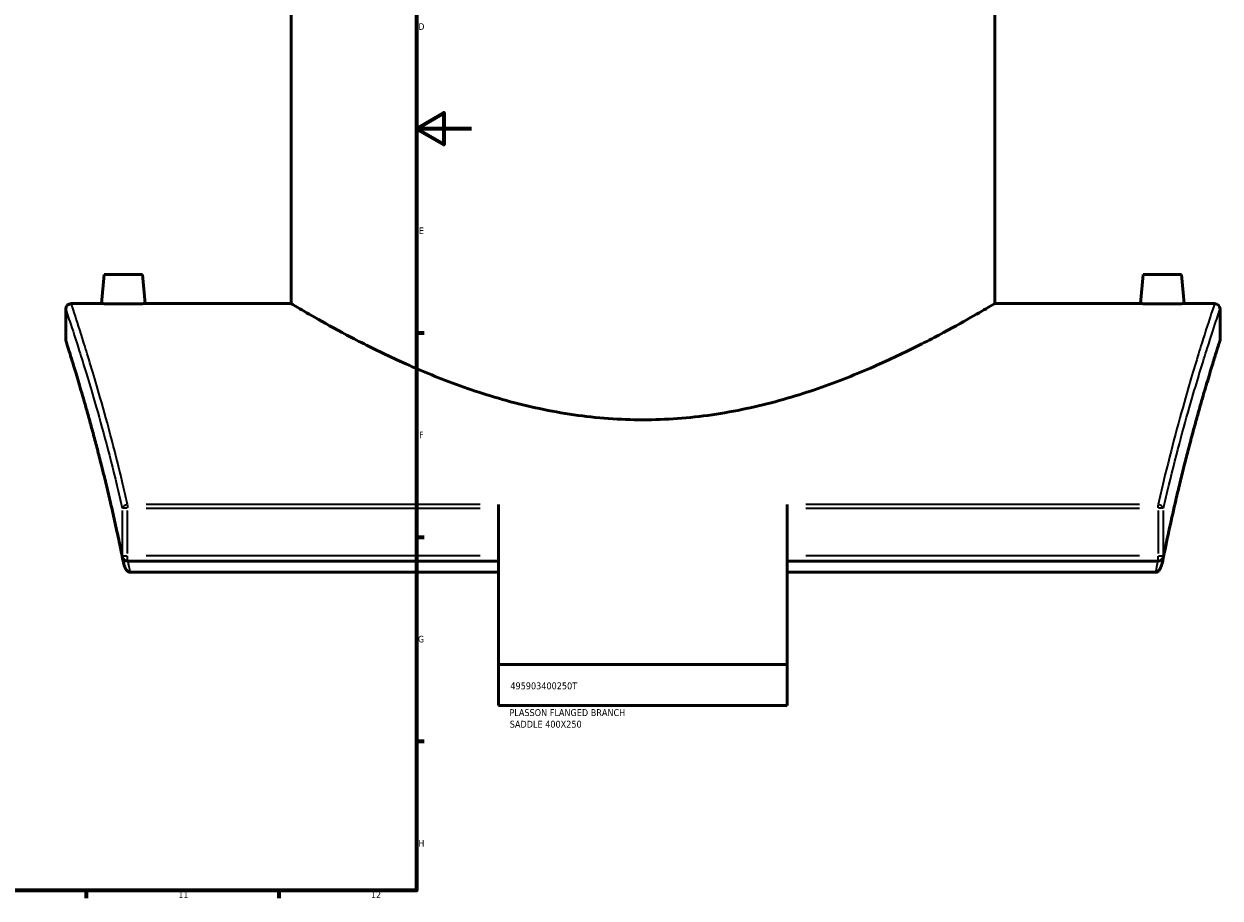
# Model space of a CAD drawing. Header units: millimetres. Extents: x -579 to 1116, y -250 to 929.
# Tile 6 of 10: x 678 to 1113, y 17 to 335. Entities that reach past the tile are written whole.
import ezdxf

# ---------------------------------------------------------------- set-up
doc = ezdxf.new("R2010")
doc.units = ezdxf.units.MM
for name, color, linetype, lineweight in [('Border (ANSI)', 7, 'Continuous', 70), ('Title (ISO)', 7, 'Continuous', 50), ('Visible (ANSI)', 7, 'Continuous', 50), ('Visible Narrow (ANSI)', 7, 'Continuous', 35)]:
    doc.layers.add(name, color=color, linetype=linetype, lineweight=lineweight)
doc.styles.add('Note Text (ANSI)', font='tahoma.ttf')
doc.styles.add('Note Text (ISO)', font='tahoma.ttf')

# ---------------------------------------------------------------- blocks, each defined once
blk = doc.blocks.new('Borders Default Border')
at = {"layer": 'Border (ANSI)'}
for p, q in [((821, 222.75), (823.8, 222.75)), ((821, 148.5), (823.8, 148.5)), ((821, 74.25), (823.8, 74.25)), ((700.83, 20), (700.83, 17.2)), ((770.92, 20), (770.92, 17.2))]:
    blk.add_line(p, q, dxfattribs=at)
at = {"layer": 'Border (ANSI)', "flags": 128}
for points in [[(20, 20), (20, 574), (821, 574), (821, 20), (20, 20)], [(841, 297), (821, 297), (831, 302.77), (831, 291.23), (821, 297)]]:
    blk.add_lwpolyline(points, dxfattribs=at)
at = {"layer": 'Border (ANSI)', "color": 5, "true_color": 0x0000ff, "char_height": 2.4, "attachment_point": 7, "style": 'Note Text (ANSI)'}
for s, insert in [('D', (821.72, 332.93)), ('E', (821.91, 258.68)), ('F', (821.98, 184.43)), ('G', (821.6, 110.13)), ('H', (821.73, 35.93)), ('11', (734.43, 17.2)), ('12', (804.52, 17.2))]:
    blk.add_mtext(s, dxfattribs=dict(at, insert=insert))
blk = doc.blocks.new('Title Blocks ISO')
at = {"layer": 'Title (ISO)', "color": 232, "true_color": 0xca0064, "style": 'Note Text (ISO)'}
for tag, p in [('PART_NUMBER_001', (34.16, 73.13)), ('DESCRIPTION_001', (33.84, 63.4)), ('DESCRIPTION_002', (33.96, 59.18))]:
    blk.add_attdef(tag, p, '', height=2.5, dxfattribs=at)

msp = doc.modelspace()

# ---------------------------------------------------------------- linework, layer by layer
at = {"layer": 'Visible (ANSI)'}
for p, q in [((775.38, 233.39), (775.38, 420.39)), ((1031.38, 233.39), (1031.38, 420.39)), ((707.38, 243.99), (706.45, 233.39)), ((707.38, 243.99), (721.38, 243.99)), ((721.38, 243.99), (722.3, 233.39)), ((1085.38, 243.99), (1084.45, 233.39)), ((1099.38, 243.99), (1085.38, 243.99)), ((1099.38, 243.99), (1100.3, 233.39)), ((693.38, 231.39), (693.38, 220.39)), ((706.45, 233.39), (695.38, 233.39)), ((775.38, 233.39), (722.3, 233.39)), ((1084.45, 233.39), (1031.38, 233.39)), ((1111.38, 233.39), (1100.3, 233.39)), ((1113.38, 220.39), (1113.38, 231.39)), ((850.88, 160.31), (850.88, 102.18)), ((955.88, 102.18), (955.88, 160.31)), ((850.88, 139.7), (715.92, 139.7)), ((1090.83, 139.7), (955.88, 139.7)), ((850.88, 135.68), (716.88, 135.68)), ((1089.88, 135.68), (955.88, 135.68)), ((955.88, 102.18), (850.88, 102.18)), ((850.88, 87.18), (850.88, 102.18)), ((955.88, 102.18), (955.88, 87.18)), ((955.88, 87.18), (850.88, 87.18))]:
    msp.add_line(p, q, dxfattribs=at)
for centre, start, end in [((695.38, 231.39), 90, 180), ((1111.38, 231.39), 0, 90), ((695.38, 220.39), 180, 197.6893), ((1111.38, 220.39), 342.3107, 0), ((715.92, 141.7), 191.3766, 270), ((1090.83, 141.7), 270, 348.6234)]:
    msp.add_arc(centre, 2, start, end, dxfattribs=at)
for points, knots in [([(714.38, 233.25), (713.38, 233.25), (712.32, 233.25), (710.36, 233.28), (709.47, 233.3), (708.06, 233.34), (707.46, 233.36), (706.65, 233.38), (706.45, 233.39), (706.45, 233.39)], [0, 0, 0, 0, 0.29894, 0.29894, 0.59788, 0.59788, 0.896709, 0.896709, 1.195539, 1.195539, 1.195539, 1.195539]), ([(722.3, 233.39), (722.3, 233.39), (722.11, 233.38), (721.3, 233.36), (720.69, 233.34), (719.28, 233.3), (718.39, 233.28), (716.44, 233.25), (715.37, 233.25), (714.38, 233.25)], [3.586617, 3.586617, 3.586617, 3.586617, 3.885446, 3.885446, 4.184276, 4.184276, 4.483216, 4.483216, 4.782156, 4.782156, 4.782156, 4.782156]), ([(903.38, 191.14), (899.22, 191.14), (895.02, 191.29), (886.61, 191.9), (882.39, 192.36), (869.86, 194.17), (861.63, 195.95), (845.96, 200.27), (838.51, 202.81), (824.75, 208.08), (818.45, 210.82), (807.32, 215.99), (802.07, 218.61), (792.75, 223.49), (788.67, 225.74), (782.07, 229.46), (779.53, 230.94), (776.19, 232.91), (775.38, 233.39), (775.38, 233.39)], [0, 0, 0, 0, 1.246684, 1.246684, 2.493369, 2.493369, 4.986737, 4.986737, 7.480106, 7.480106, 9.973474, 9.973474, 12.451358, 12.451358, 14.929241, 14.929241, 17.407124, 17.407124, 19.885008, 19.885008, 19.885008, 19.885008]), ([(1031.38, 233.39), (1031.38, 233.39), (1030.56, 232.91), (1027.22, 230.94), (1024.69, 229.46), (1018.08, 225.74), (1014.01, 223.49), (1004.68, 218.61), (999.44, 215.99), (988.3, 210.82), (982, 208.08), (968.24, 202.81), (960.79, 200.27), (945.12, 195.95), (936.9, 194.17), (924.36, 192.36), (920.15, 191.9), (911.73, 191.29), (907.53, 191.14), (903.38, 191.14)], [59.655024, 59.655024, 59.655024, 59.655024, 62.132907, 62.132907, 64.610791, 64.610791, 67.088674, 67.088674, 69.566558, 69.566558, 72.059926, 72.059926, 74.553295, 74.553295, 77.046663, 77.046663, 78.293347, 78.293347, 79.540032, 79.540032, 79.540032, 79.540032]), ([(1092.38, 233.25), (1091.38, 233.25), (1090.32, 233.25), (1088.36, 233.28), (1087.47, 233.3), (1086.06, 233.34), (1085.46, 233.36), (1084.65, 233.38), (1084.45, 233.39), (1084.45, 233.39)], [2.391078, 2.391078, 2.391078, 2.391078, 2.690018, 2.690018, 2.988958, 2.988958, 3.287787, 3.287787, 3.586617, 3.586617, 3.586617, 3.586617]), ([(1100.3, 233.39), (1100.3, 233.39), (1100.11, 233.38), (1099.3, 233.36), (1098.69, 233.34), (1097.28, 233.3), (1096.39, 233.28), (1094.44, 233.25), (1093.37, 233.25), (1092.38, 233.25)], [5.977695, 5.977695, 5.977695, 5.977695, 6.276524, 6.276524, 6.575354, 6.575354, 6.874294, 6.874294, 7.173234, 7.173234, 7.173234, 7.173234]), ([(713.96, 141.3), (713.47, 143.72), (712.98, 146.1), (711.99, 150.76), (711.49, 153.04), (710.49, 157.52), (709.99, 159.71), (709, 163.99), (708.5, 166.08), (707.51, 170.16), (707.01, 172.15), (706.04, 176.03), (705.56, 177.91), (704.6, 181.57), (704.14, 183.34), (703.21, 186.77), (702.76, 188.43), (701.88, 191.63), (701.45, 193.18), (700.61, 196.14), (700.21, 197.56), (699.42, 200.28), (699.04, 201.58), (698.31, 204.04), (697.97, 205.21), (697.3, 207.42), (696.99, 208.46), (696.4, 210.41), (696.12, 211.32), (695.6, 213), (695.36, 213.77), (694.93, 215.18), (694.73, 215.81), (694.37, 216.94), (694.21, 217.44), (693.88, 218.5), (693.73, 218.98), (693.52, 219.62), (693.47, 219.78), (693.47, 219.78)], [6.488428, 6.488428, 6.488428, 6.488428, 7.418617, 7.418617, 8.348807, 8.348807, 9.278997, 9.278997, 10.209187, 10.209187, 11.139377, 11.139377, 12.069567, 12.069567, 12.999757, 12.999757, 13.929946, 13.929946, 14.860136, 14.860136, 15.790326, 15.790326, 16.720516, 16.720516, 17.650706, 17.650706, 18.580896, 18.580896, 19.511086, 19.511086, 20.441276, 20.441276, 21.371465, 21.371465, 22.301655, 22.301655, 23.69694, 23.69694, 25.092225, 25.092225, 25.092225, 25.092225]), ([(1113.28, 219.78), (1113.28, 219.78), (1113.26, 219.71), (1113.17, 219.43), (1113.1, 219.22), (1112.92, 218.65), (1112.81, 218.29), (1112.54, 217.44), (1112.38, 216.94), (1112.03, 215.81), (1111.83, 215.18), (1111.39, 213.77), (1111.15, 213), (1110.63, 211.32), (1110.35, 210.41), (1109.76, 208.46), (1109.45, 207.42), (1108.79, 205.21), (1108.44, 204.04), (1107.71, 201.58), (1107.33, 200.28), (1106.55, 197.56), (1106.14, 196.14), (1105.3, 193.18), (1104.87, 191.63), (1103.99, 188.43), (1103.54, 186.77), (1102.62, 183.34), (1102.15, 181.57), (1101.2, 177.91), (1100.71, 176.03), (1099.74, 172.15), (1099.25, 170.16), (1098.25, 166.08), (1097.76, 163.99), (1096.51, 158.64), (1095.76, 155.31), (1094.27, 148.46), (1093.52, 144.93), (1092.79, 141.3)], [23.296347, 23.296347, 23.296347, 23.296347, 24.226537, 24.226537, 25.156727, 25.156727, 26.086917, 26.086917, 27.017107, 27.017107, 27.947296, 27.947296, 28.877486, 28.877486, 29.807676, 29.807676, 30.737866, 30.737866, 31.668056, 31.668056, 32.598246, 32.598246, 33.528436, 33.528436, 34.458625, 34.458625, 35.388815, 35.388815, 36.319005, 36.319005, 37.249195, 37.249195, 38.179385, 38.179385, 39.109575, 39.109575, 40.50486, 40.50486, 41.900144, 41.900144, 41.900144, 41.900144]), ([(715.92, 136.04), (715.77, 136.15), (715.64, 136.3), (715.31, 136.75), (715.09, 137.14), (714.63, 138.26), (714.41, 139.04), (714.24, 139.88)], [-0.7922437, -0.7922437, -0.7922437, -0.7922437, -0.6880213, -0.6880213, -0.4792458, -0.4792458, -0.1957483, -0.1957483, -0.1957483, -0.1957483]), ([(1092.51, 139.88), (1092.34, 139.04), (1092.12, 138.26), (1091.66, 137.14), (1091.45, 136.75), (1091.11, 136.3), (1090.98, 136.15), (1090.83, 136.04)], [-0.3190983, -0.3190983, -0.3190983, -0.3190983, -0.1674399, -0.1674399, -0.0557543, -0.0557543, 0, 0, 0, 0]), ([(715.92, 136.04), (716.02, 135.97), (716.12, 135.9), (716.33, 135.79), (716.44, 135.75), (716.66, 135.69), (716.77, 135.68), (716.88, 135.68)], [0.4330704, 0.4330704, 0.4330704, 0.4330704, 0.4766817, 0.4766817, 0.519174, 0.519174, 0.5589525, 0.5589525, 0.5589525, 0.5589525]), ([(1089.88, 135.68), (1090.04, 135.68), (1090.2, 135.71), (1090.52, 135.83), (1090.69, 135.93), (1090.83, 136.04)], [0, 0, 0, 0, 0.0489007, 0.0489007, 0.1041361, 0.1041361, 0.1041361, 0.1041361])]:
    msp.add_open_spline(points, degree=3, knots=knots, dxfattribs=at)
for points in [[(713.96, 141.3), (714.05, 140.83), (714.15, 140.35), (714.24, 139.88)], [(1092.51, 139.88), (1092.6, 140.35), (1092.7, 140.83), (1092.79, 141.3)]]:
    msp.add_open_spline(points, degree=3, dxfattribs=at)
at = {"layer": 'Visible Narrow (ANSI)'}
for p, q in [((713.98, 158.13), (713.98, 142.56)), ((715.79, 158.99), (714.02, 158.99)), ((715.92, 160.26), (715.92, 159.07)), ((715.92, 142.56), (715.92, 158.13)), ((844.13, 160.31), (722.67, 160.31)), ((722.67, 158.99), (844.13, 158.99)), ((1084.09, 160.31), (962.62, 160.31)), ((962.62, 158.99), (1084.09, 158.99)), ((1090.83, 159.07), (1090.83, 160.26)), ((1090.83, 158.13), (1090.83, 142.56)), ((1092.73, 158.99), (1090.96, 158.99)), ((1092.77, 142.56), (1092.77, 158.13)), ((714.02, 141.7), (715.79, 141.7)), ((715.92, 139.7), (715.92, 141.54)), ((844.13, 141.7), (722.67, 141.7)), ((1084.09, 141.7), (962.62, 141.7)), ((1090.83, 139.7), (1090.83, 141.54)), ((1090.96, 141.7), (1092.73, 141.7))]:
    msp.add_line(p, q, dxfattribs=at)
for centre, major_axis, ratio, start_param, end_param in [((715.92, 158.99), (-1.95, -0.45), 0.650514, 4.633224, 5.875112), ((1090.83, 158.99), (1.95, -0.45), 0.650514, 0.408073, 1.649961), ((715.92, 141.7), (-1.96, -0.39), 0.602811, 5.977135, 6.267077), ((1090.83, 141.7), (1.96, -0.39), 0.602811, 0.016108, 0.306051)]:
    msp.add_ellipse(centre, major_axis=major_axis, ratio=ratio, start_param=start_param, end_param=end_param, dxfattribs=at)
for points, knots in [([(693.38, 231.39), (693.38, 231.39), (693.79, 230.18), (695.38, 225.38), (696.56, 221.8), (699.59, 212.26), (701.45, 206.23), (706.14, 190.13), (709.08, 179.41), (712.68, 164.58), (713.33, 161.82), (713.98, 158.99)], [23.815959, 23.815959, 23.815959, 23.815959, 27.747248, 27.747248, 31.678531, 31.678531, 35.745767, 35.745767, 40.913056, 40.913056, 42.058774, 42.058774, 42.058774, 42.058774]), ([(715.92, 160.31), (715.27, 163.17), (714.62, 165.96), (711.03, 180.92), (708.1, 191.74), (703.43, 207.99), (701.57, 214.08), (698.55, 223.71), (697.38, 227.32), (695.79, 232.17), (695.38, 233.39), (695.38, 233.39)], [-42.058774, -42.058774, -42.058774, -42.058774, -40.913056, -40.913056, -35.745767, -35.745767, -31.678531, -31.678531, -27.747248, -27.747248, -23.815959, -23.815959, -23.815959, -23.815959]), ([(1111.38, 233.39), (1111.38, 233.39), (1111.38, 233.39), (1111.38, 233.39), (1111.38, 233.39), (1110.97, 232.17), (1109.38, 227.32), (1108.2, 223.71), (1105.18, 214.08), (1103.33, 207.99), (1098.66, 191.74), (1095.72, 180.92), (1092.13, 165.95), (1091.48, 163.17), (1090.83, 160.31)], [-25.287557, -25.287557, -25.287557, -25.287557, -25.287504, -25.287504, -25.287504, -21.356136, -21.356136, -17.424773, -17.424773, -13.357308, -13.357308, -8.190071, -8.190071, -7.044742, -7.044742, -7.044742, -7.044742]), ([(1092.77, 158.99), (1093.42, 161.82), (1094.07, 164.58), (1097.68, 179.41), (1100.62, 190.13), (1105.3, 206.23), (1107.16, 212.26), (1110.19, 221.8), (1111.37, 225.38), (1112.96, 230.18), (1113.38, 231.39), (1113.38, 231.39), (1113.38, 231.39), (1113.38, 231.39), (1113.38, 231.39)], [7.044742, 7.044742, 7.044742, 7.044742, 8.190071, 8.190071, 13.357308, 13.357308, 17.424773, 17.424773, 21.356136, 21.356136, 25.287504, 25.287504, 25.287504, 25.287557, 25.287557, 25.287557, 25.287557]), ([(713.98, 141.7), (712.81, 147.5), (711.61, 153.06), (707.7, 170.24), (704.98, 180.74), (700.7, 196.3), (699.01, 202.07), (696.27, 211.2), (695.2, 214.63), (693.75, 219.23), (693.38, 220.39), (693.38, 220.39)], [6.488428, 6.488428, 6.488428, 6.488428, 8.71486, 8.71486, 13.73154, 13.73154, 17.597378, 17.597378, 21.344799, 21.344799, 25.092225, 25.092225, 25.092225, 25.092225]), ([(1113.38, 220.39), (1113.38, 220.39), (1113.38, 220.39), (1113.38, 220.39), (1113.38, 220.39), (1113, 219.23), (1111.55, 214.63), (1110.48, 211.2), (1107.74, 202.07), (1106.05, 196.3), (1101.77, 180.73), (1099.05, 170.24), (1095.14, 153.06), (1093.94, 147.5), (1092.77, 141.7)], [23.296347, 23.296347, 23.296347, 23.296347, 23.296464, 23.296464, 23.296464, 27.043959, 27.043959, 30.791448, 30.791448, 34.657484, 34.657484, 39.674125, 39.674125, 41.900144, 41.900144, 41.900144, 41.900144])]:
    msp.add_open_spline(points, degree=3, knots=knots, dxfattribs=at)
for points in [[(716.88, 135.68), (716.61, 137.03), (716.35, 138.37), (716.08, 139.7)], [(1090.68, 139.7), (1090.41, 138.37), (1090.14, 137.03), (1089.88, 135.68)]]:
    msp.add_open_spline(points, degree=3, dxfattribs=at)

# ---------------------------------------------------------------- block references
msp.add_blockref('Borders Default Border', (0, 0))
msp.add_blockref('Title Blocks ISO', (821, 20)).add_auto_attribs({'PART_NUMBER_001': '495903400250T', 'DESCRIPTION_001': 'PLASSON FLANGED BRANCH', 'DESCRIPTION_002': 'SADDLE 400X250'})

doc.saveas('drawing.dxf')
